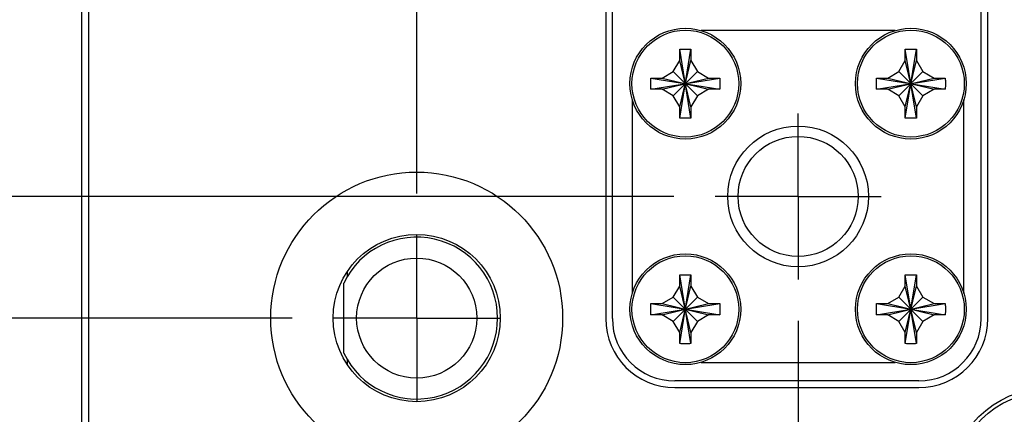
# Model space of a CAD drawing. Header units: inches. Extents: x 0.2 to 16.8, y 0.1 to 10.8.
# Tile 4 of 21: x 2.696 to 4.181, y 5.45 to 6.045. Entities that reach past the tile are written whole.
import ezdxf

# ---------------------------------------------------------------- set-up
doc = ezdxf.new("R2010")
doc.units = ezdxf.units.IN
doc.header["$LTSCALE"] = 0.935
doc.header["$MEASUREMENT"] = 0
doc.linetypes.add('CENTER', pattern=[0.6, 0.375, -0.075, 0.075, -0.075])
doc.layers.get('0').update_dxf_attribs({"linetype": 'CONTINUOUS'})
doc.layers.add('DEFAULT_1', color=7, linetype='CENTER')
doc.layers.add('DIMENSIONS', color=7, linetype='CONTINUOUS')
doc.styles.get("Standard").update_dxf_attribs({"font": 'txt', "width": 0.8})
doc.dimstyles.new('DIMSTYLE_1', dxfattribs={"dimtxt": 0.125, "dimasz": 0.18, "dimexe": 0.18, "dimexo": 0.0625, "dimgap": 0.09, "dimtad": 0, "dimtih": 1, "dimtoh": 1, "dimdec": 3, "dimzin": 4, "dimdsep": 46, "dimtxsty": 'STANDARD', "dimblk": '_FILLED', "dimblk1": '_FILLED', "dimblk2": '_FILLED', "dimcen": 0.09, "dimadec": 0, "dimazin": 0, "dimtp": 0.01, "dimtm": 0.01, "dimtfac": 1, "dimtdec": 3, "dimtofl": 0, "dimtmove": 0, "dimatfit": 3, "dimldrblk": '_FILLED', "dimfxl": 1, "dimtolj": 1, "dimtzin": 4, "dimarcsym": 0})

# ---------------------------------------------------------------- blocks, each defined once
blk = doc.blocks.new('*D5')
at = {"layer": 'DIMENSIONS', "color": 2, "linetype": 'CONTINUOUS'}
blk.add_line((3.2947, 5.7828), (3.2947, 8.7692), dxfattribs=at)
at = {"layer": 'DIMENSIONS', "color": 2, "linetype": 'CONTINUOUS', "width": 0.8}
for s, p in [(']', (3.3572, 9.8567)), ('5.36', (3.3572, 9.4567)), ('[', (3.3572, 9.3567)), ('.211', (3.3572, 8.8317))]:
    blk.add_text(s, height=0.125, rotation=90, dxfattribs=at).set_placement(p)
blk = doc.blocks.new('_FILLED')
at = {"color": 0, "linetype": 'BYBLOCK'}
blk.add_solid([(0, 0), (-1, 0.1736), (-1, -0.1736)], dxfattribs=at)
blk = doc.blocks.new('*D6')
at = {"layer": 'DIMENSIONS', "color": 2, "linetype": 'CONTINUOUS'}
blk.add_line((3.8697, 5.5909), (3.8697, 2.2517), dxfattribs=at)
at = {"layer": 'DIMENSIONS', "color": 2, "linetype": 'CONTINUOUS', "width": 0.8}
for s, p in [(']', (3.9322, 2.0892)), ('19.96', (3.9322, 1.5892)), ('[', (3.9322, 1.4892)), ('.786', (3.9322, 0.9642)), ('3X ', (3.9322, 0.6642))]:
    blk.add_text(s, height=0.125, rotation=90, dxfattribs=at).set_placement(p)
blk = doc.blocks.new('*D7')
at = {"layer": 'DIMENSIONS', "color": 2, "linetype": 'CONTINUOUS'}
blk.add_line((4.6247, 4.2003), (4.6247, 2.2517), dxfattribs=at)
at = {"layer": 'DIMENSIONS', "color": 2, "linetype": 'CONTINUOUS', "width": 0.8}
for s, p in [(']', (4.6872, 2.0892)), ('39.14', (4.6872, 1.5892)), ('[', (4.6872, 1.4892)), ('1.541', (4.6872, 0.8642)), ('2X ', (4.6872, 0.5642))]:
    blk.add_text(s, height=0.125, rotation=90, dxfattribs=at).set_placement(p)
blk = doc.blocks.new('*D9')
at = {"layer": 'DIMENSIONS', "color": 2, "linetype": 'CONTINUOUS'}
blk.add_line((5.7597, 4.5856), (5.7597, 2.2517), dxfattribs=at)
at = {"layer": 'DIMENSIONS', "color": 2, "linetype": 'CONTINUOUS', "width": 0.8}
for s, p in [(']', (5.8222, 2.0892)), ('67.97', (5.8222, 1.5892)), ('[', (5.8222, 1.4892)), ('2.676', (5.8222, 0.8642))]:
    blk.add_text(s, height=0.125, rotation=90, dxfattribs=at).set_placement(p)
blk = doc.blocks.new('*D10')
at = {"layer": 'DIMENSIONS', "color": 2, "linetype": 'CONTINUOUS'}
blk.add_line((5.5297, 4.0816), (5.5297, 2.2517), dxfattribs=at)
at = {"layer": 'DIMENSIONS', "color": 2, "linetype": 'CONTINUOUS', "width": 0.8}
for s, p in [(']', (5.5922, 2.0892)), ('62.13', (5.5922, 1.5892)), ('[', (5.5922, 1.4892)), ('2.446', (5.5922, 0.8642))]:
    blk.add_text(s, height=0.125, rotation=90, dxfattribs=at).set_placement(p)
blk = doc.blocks.new('*D11')
at = {"layer": 'DIMENSIONS', "color": 2, "linetype": 'CONTINUOUS'}
for p, q in [((5.4177, 4.5856), (5.4177, 2.6106)), ((5.4177, 2.6106), (5.2044, 2.3865)), ((5.2044, 2.3865), (5.2044, 2.2517))]:
    blk.add_line(p, q, dxfattribs=at)
at = {"layer": 'DIMENSIONS', "color": 2, "linetype": 'CONTINUOUS', "width": 0.8}
for s, p in [(']', (5.2669, 2.0892)), ('59.28', (5.2669, 1.5892)), ('[', (5.2669, 1.4892)), ('2.334', (5.2669, 0.8642))]:
    blk.add_text(s, height=0.125, rotation=90, dxfattribs=at).set_placement(p)
blk = doc.blocks.new('*D13')
at = {"layer": 'DIMENSIONS', "color": 2, "linetype": 'CONTINUOUS'}
blk.add_line((3.1071, 5.5952), (2.1022, 5.5952), dxfattribs=at)
at = {"layer": 'DIMENSIONS', "color": 2, "linetype": 'CONTINUOUS', "width": 0.8}
for s, p in [('2.368', (0.7147, 5.5327)), ('[', (1.3397, 5.5327)), ('60.15', (1.4397, 5.5327)), (']', (1.9397, 5.5327)), ('-', (0.6147, 5.5327))]:
    blk.add_text(s, height=0.125, dxfattribs=at).set_placement(p)
blk = doc.blocks.new('*D16')
at = {"layer": 'DIMENSIONS', "color": 2, "linetype": 'CONTINUOUS'}
blk.add_line((3.6821, 5.7785), (2.1022, 5.7785), dxfattribs=at)
at = {"layer": 'DIMENSIONS', "color": 2, "linetype": 'CONTINUOUS', "width": 0.8}
for s, p in [('[', (1.3397, 5.716)), (']', (1.9397, 5.716)), ('2.185', (0.7147, 5.716)), ('55.49', (1.4397, 5.716)), ('-', (0.6147, 5.716))]:
    blk.add_text(s, height=0.125, dxfattribs=at).set_placement(p)
blk = doc.blocks.new('*D18')
at = {"layer": 'DIMENSIONS', "color": 2, "linetype": 'CONTINUOUS'}
blk.add_line((4.4371, 4.3879), (2.1022, 4.3879), dxfattribs=at)
at = {"layer": 'DIMENSIONS', "color": 2, "linetype": 'CONTINUOUS', "width": 0.8}
for s, p in [('[', (1.3397, 4.3254)), (']', (1.9397, 4.3254)), ('3.575', (0.7147, 4.3254)), ('90.81', (1.4397, 4.3254)), ('-', (0.6147, 4.3254))]:
    blk.add_text(s, height=0.125, dxfattribs=at).set_placement(p)
blk = doc.blocks.new('*D19')
at = {"layer": 'DIMENSIONS', "color": 2, "linetype": 'CONTINUOUS'}
blk.add_line((2.8961, 3.1463), (2.1022, 3.1463), dxfattribs=at)
at = {"layer": 'DIMENSIONS', "color": 2, "linetype": 'CONTINUOUS', "width": 0.8}
for s, p in [('4X -', (0.2147, 3.0838)), ('4.817', (0.6147, 3.0838)), ('[', (1.2397, 3.0838)), ('122.35', (1.3397, 3.0838)), (']', (1.9397, 3.0838))]:
    blk.add_text(s, height=0.125, dxfattribs=at).set_placement(p)
blk = doc.blocks.new('*D21')
at = {"layer": 'DIMENSIONS', "color": 2, "linetype": 'CONTINUOUS'}
blk.add_line((5.7263, 6.0242), (6.6732, 6.0242), dxfattribs=at)
at = {"layer": 'DIMENSIONS', "color": 2, "linetype": 'CONTINUOUS', "width": 0.8}
for s, p in [('1.939', (6.8357, 5.9617)), ('[', (7.4607, 5.9617)), ('49.25', (7.5607, 5.9617)), (']', (8.0607, 5.9617)), ('-', (6.7357, 5.9617))]:
    blk.add_text(s, height=0.125, dxfattribs=at).set_placement(p)
blk = doc.blocks.new('*D22')
at = {"layer": 'DIMENSIONS', "color": 2, "linetype": 'CONTINUOUS'}
blk.add_line((5.7263, 5.2592), (6.6732, 5.2592), dxfattribs=at)
at = {"layer": 'DIMENSIONS', "color": 2, "linetype": 'CONTINUOUS', "width": 0.8}
for s, p in [('[', (7.4607, 5.1967)), (']', (8.0607, 5.1967)), ('2.704', (6.8357, 5.1967)), ('68.68', (7.5607, 5.1967)), ('-', (6.7357, 5.1967))]:
    blk.add_text(s, height=0.125, dxfattribs=at).set_placement(p)
blk = doc.blocks.new('*D23')
at = {"layer": 'DIMENSIONS', "color": 2, "linetype": 'CONTINUOUS'}
blk.add_line((5.9473, 4.7732), (6.6732, 4.7732), dxfattribs=at)
at = {"layer": 'DIMENSIONS', "color": 2, "linetype": 'CONTINUOUS', "width": 0.8}
for s, p in [('[', (7.7607, 4.7107)), (']', (8.3607, 4.7107)), ('2X -', (6.7357, 4.7107)), ('3.190', (7.1357, 4.7107)), ('81.03', (7.8607, 4.7107))]:
    blk.add_text(s, height=0.125, dxfattribs=at).set_placement(p)
blk = doc.blocks.new('*D24')
at = {"layer": 'DIMENSIONS', "color": 2, "linetype": 'CONTINUOUS'}
blk.add_line((5.7173, 4.2692), (6.6732, 4.2692), dxfattribs=at)
at = {"layer": 'DIMENSIONS', "color": 2, "linetype": 'CONTINUOUS', "width": 0.8}
for s, p in [('[', (7.4607, 4.2067)), (']', (8.0607, 4.2067)), ('3.694', (6.8357, 4.2067)), ('93.83', (7.5607, 4.2067)), ('-', (6.7357, 4.2067))]:
    blk.add_text(s, height=0.125, dxfattribs=at).set_placement(p)

msp = doc.modelspace()

# ---------------------------------------------------------------- linework, layer by layer
at = {"color": 7, "linetype": 'CONTINUOUS'}
for p, q in [((2.7897, 2.9513), (2.7897, 8.0812)), ((2.7997, 8.0512), (2.7997, 3.9812)), ((3.5797, 7.0328), (3.5797, 5.5945)), ((3.5897, 5.5945), (3.5897, 7.0328)), ((4.1457, 5.5945), (4.1457, 7.0328)), ((4.1557, 5.5945), (4.1557, 7.0328)), ((4.0158, 6.0285), (3.7236, 6.0285)), ((3.6912, 5.8967), (3.7082, 6.0004)), ((3.7082, 5.8967), (3.6912, 6.0004)), ((3.6912, 5.9835), (3.6912, 5.9998)), ((3.7082, 5.9998), (3.7082, 5.9835)), ((4.0312, 5.8967), (4.0482, 6.0004)), ((4.0482, 5.8967), (4.0312, 6.0004)), ((4.0312, 5.9835), (4.0312, 5.9998)), ((4.0482, 5.9998), (4.0482, 5.9835)), ((3.6815, 5.9667), (3.6912, 5.9835)), ((3.6912, 5.9135), (3.7082, 5.9835)), ((3.7082, 5.9135), (3.6912, 5.9835)), ((3.7082, 5.9835), (3.7179, 5.9667)), ((4.0215, 5.9667), (4.0312, 5.9835)), ((4.0312, 5.9135), (4.0482, 5.9835)), ((4.0482, 5.9135), (4.0312, 5.9835)), ((4.0482, 5.9835), (4.0579, 5.9667)), ((3.6479, 5.957), (3.7515, 5.9401)), ((3.6479, 5.9401), (3.7515, 5.957)), ((3.6484, 5.957), (3.6647, 5.957)), ((3.6647, 5.957), (3.6815, 5.9667)), ((3.6647, 5.957), (3.7347, 5.94)), ((3.6647, 5.94), (3.7347, 5.957)), ((3.6815, 5.9303), (3.7179, 5.9667)), ((3.7179, 5.9303), (3.6815, 5.9667)), ((3.7179, 5.9667), (3.7347, 5.957)), ((3.7347, 5.957), (3.751, 5.957)), ((3.9879, 5.957), (4.0915, 5.9401)), ((3.9879, 5.9401), (4.0915, 5.957)), ((3.9884, 5.957), (4.0047, 5.957)), ((4.0047, 5.957), (4.0215, 5.9667)), ((4.0047, 5.957), (4.0747, 5.94)), ((4.0047, 5.94), (4.0747, 5.957)), ((4.0215, 5.9303), (4.0579, 5.9667)), ((4.0579, 5.9303), (4.0215, 5.9667)), ((4.0579, 5.9667), (4.0747, 5.957)), ((4.0747, 5.957), (4.091, 5.957)), ((3.6647, 5.94), (3.6484, 5.94)), ((3.6815, 5.9303), (3.6647, 5.94)), ((3.7347, 5.94), (3.7179, 5.9303)), ((3.751, 5.94), (3.7347, 5.94)), ((4.0047, 5.94), (3.9884, 5.94)), ((4.0215, 5.9303), (4.0047, 5.94)), ((4.0747, 5.94), (4.0579, 5.9303)), ((4.091, 5.94), (4.0747, 5.94)), ((3.6197, 5.9246), (3.6197, 5.6325)), ((3.6912, 5.9135), (3.6815, 5.9303)), ((3.7179, 5.9303), (3.7082, 5.9135)), ((4.0312, 5.9135), (4.0215, 5.9303)), ((4.0579, 5.9303), (4.0482, 5.9135)), ((4.1197, 5.6325), (4.1197, 5.9246)), ((3.6912, 5.8972), (3.6912, 5.9135)), ((3.7082, 5.9135), (3.7082, 5.8972)), ((4.0312, 5.8972), (4.0312, 5.9135)), ((4.0482, 5.9135), (4.0482, 5.8972)), ((3.1897, 5.6648), (3.1897, 5.6573)), ((3.6912, 5.5567), (3.7082, 5.6604)), ((3.7082, 5.5567), (3.6912, 5.6604)), ((3.6912, 5.6435), (3.6912, 5.6598)), ((3.7082, 5.6598), (3.7082, 5.6435)), ((4.0312, 5.5567), (4.0482, 5.6604)), ((4.0482, 5.5567), (4.0312, 5.6604)), ((4.0312, 5.6435), (4.0312, 5.6598)), ((4.0482, 5.6598), (4.0482, 5.6435)), ((3.1847, 5.5424), (3.1847, 5.648)), ((3.6815, 5.6267), (3.6912, 5.6435)), ((3.6912, 5.5735), (3.7082, 5.6435)), ((3.7082, 5.5735), (3.6912, 5.6435)), ((3.7082, 5.6435), (3.7179, 5.6267)), ((4.0215, 5.6267), (4.0312, 5.6435)), ((4.0312, 5.5735), (4.0482, 5.6435)), ((4.0482, 5.5735), (4.0312, 5.6435)), ((4.0482, 5.6435), (4.0579, 5.6267)), ((3.6647, 5.617), (3.6815, 5.6267)), ((3.6815, 5.5903), (3.7179, 5.6267)), ((3.7179, 5.5903), (3.6815, 5.6267)), ((3.7179, 5.6267), (3.7347, 5.617)), ((4.0047, 5.617), (4.0215, 5.6267)), ((4.0215, 5.5903), (4.0579, 5.6267)), ((4.0579, 5.5903), (4.0215, 5.6267)), ((4.0579, 5.6267), (4.0747, 5.617)), ((3.6479, 5.617), (3.7515, 5.6001)), ((3.6479, 5.6001), (3.7515, 5.617)), ((3.6484, 5.617), (3.6647, 5.617)), ((3.6647, 5.617), (3.7347, 5.6)), ((3.6647, 5.6), (3.7347, 5.617)), ((3.7347, 5.617), (3.751, 5.617)), ((3.9879, 5.6001), (4.0915, 5.617)), ((3.9879, 5.617), (4.0915, 5.6001)), ((3.9884, 5.617), (4.0047, 5.617)), ((4.0047, 5.617), (4.0747, 5.6)), ((4.0047, 5.6), (4.0747, 5.617)), ((4.0747, 5.617), (4.091, 5.617)), ((3.6647, 5.6), (3.6484, 5.6)), ((3.6815, 5.5903), (3.6647, 5.6)), ((3.7347, 5.6), (3.7179, 5.5903)), ((3.751, 5.6), (3.7347, 5.6)), ((4.0047, 5.6), (3.9884, 5.6)), ((4.0215, 5.5903), (4.0047, 5.6)), ((4.0747, 5.6), (4.0579, 5.5903)), ((4.091, 5.6), (4.0747, 5.6)), ((3.6912, 5.5735), (3.6815, 5.5903)), ((3.7179, 5.5903), (3.7082, 5.5735)), ((4.0312, 5.5735), (4.0215, 5.5903)), ((4.0579, 5.5903), (4.0482, 5.5735)), ((3.6912, 5.5572), (3.6912, 5.5735)), ((3.7082, 5.5735), (3.7082, 5.5572)), ((4.0312, 5.5572), (4.0312, 5.5735)), ((4.0482, 5.5735), (4.0482, 5.5572)), ((3.1897, 5.5331), (3.1897, 5.5255)), ((3.7236, 5.5285), (4.0158, 5.5285)), ((4.0517, 5.5005), (3.6837, 5.5005)), ((3.6837, 5.4905), (4.0517, 5.4905))]:
    msp.add_line(p, q, dxfattribs=at)
for centre, radius in [((3.6997, 5.9485), 0.0835), ((4.0397, 5.9485), 0.0835), ((3.8697, 5.7785), 0.106), ((3.8697, 5.7785), 0.0905), ((3.2947, 5.5952), 0.22), ((3.2947, 5.5952), 0.126), ((3.2947, 5.5952), 0.0905), ((3.6997, 5.6085), 0.0835), ((4.0397, 5.6085), 0.0835), ((4.2447, 5.3442), 0.145), ((4.2447, 5.3442), 0.1395)]:
    msp.add_circle(centre, radius, dxfattribs=at)
at = {"color": 9, "linetype": 'CONTINUOUS'}
for centre in [(3.6997, 5.9485), (4.0397, 5.9485), (3.6997, 5.6085), (4.0397, 5.6085)]:
    msp.add_circle(centre, 0.0805, dxfattribs=at)
at = {"color": 7, "linetype": 'CONTINUOUS'}
for centre, radius, start, end in [((3.2947, 5.5952), 0.122, 205.6256, 154.3744), ((3.6837, 5.5945), 0.104, 180, 270), ((3.6837, 5.5945), 0.094, 180, 270), ((4.0517, 5.5945), 0.094, 270, 360), ((4.0517, 5.5945), 0.104, 270, 360)]:
    msp.add_arc(centre, radius, start, end, dxfattribs=at)
for points, knots in [([(3.6912, 6.0004), (3.6919, 6.0004), (3.6934, 6.0005), (3.6955, 6.0005), (3.6976, 6.0005), (3.699, 6.0005), (3.6997, 6.0005)], [0, 0, 0, 0, 0.249734, 0.499682, 0.749796, 1, 1, 1, 1]), ([(3.6912, 5.9998), (3.6912, 5.9999), (3.6912, 6), (3.6912, 6.0002), (3.6912, 6.0003), (3.6912, 6.0004)], [0, 0, 0, 0, 0.333624, 0.666957, 1, 1, 1, 1]), ([(3.6997, 6.0005), (3.7004, 6.0005), (3.7018, 6.0005), (3.704, 6.0005), (3.7061, 6.0005), (3.7075, 6.0004), (3.7082, 6.0004)], [0, 0, 0, 0, 0.250204, 0.500318, 0.750266, 1, 1, 1, 1]), ([(3.7082, 6.0004), (3.7082, 6.0003), (3.7082, 6.0002), (3.7082, 6), (3.7082, 5.9999), (3.7082, 5.9998)], [0, 0, 0, 0, 0.333043, 0.666376, 1, 1, 1, 1]), ([(4.0312, 6.0004), (4.0319, 6.0004), (4.0334, 6.0005), (4.0355, 6.0005), (4.0376, 6.0005), (4.039, 6.0005), (4.0397, 6.0005)], [0, 0, 0, 0, 0.249734, 0.499682, 0.749796, 1, 1, 1, 1]), ([(4.0312, 5.9998), (4.0312, 5.9999), (4.0312, 6), (4.0312, 6.0002), (4.0312, 6.0003), (4.0312, 6.0004)], [0, 0, 0, 0, 0.333624, 0.666957, 1, 1, 1, 1]), ([(4.0397, 6.0005), (4.0404, 6.0005), (4.0418, 6.0005), (4.044, 6.0005), (4.0461, 6.0005), (4.0475, 6.0004), (4.0482, 6.0004)], [0, 0, 0, 0, 0.250204, 0.500318, 0.750266, 1, 1, 1, 1]), ([(4.0482, 6.0004), (4.0482, 6.0003), (4.0482, 6.0002), (4.0482, 6), (4.0482, 5.9999), (4.0482, 5.9998)], [0, 0, 0, 0, 0.333043, 0.666376, 1, 1, 1, 1]), ([(3.6479, 5.9401), (3.6479, 5.9409), (3.6478, 5.9425), (3.6477, 5.9449), (3.6477, 5.9473), (3.6477, 5.9498), (3.6477, 5.9522), (3.6478, 5.9546), (3.6479, 5.9562), (3.6479, 5.957)], [0, 0, 0, 0, 0.142718, 0.285568, 0.428512, 0.571488, 0.714432, 0.857282, 1, 1, 1, 1]), ([(3.6479, 5.957), (3.6479, 5.957), (3.6481, 5.957), (3.6482, 5.957), (3.6484, 5.957), (3.6484, 5.957)], [0, 0, 0, 0, 0.333043, 0.666376, 1, 1, 1, 1]), ([(3.751, 5.957), (3.7511, 5.957), (3.7512, 5.957), (3.7514, 5.957), (3.7515, 5.957), (3.7515, 5.957)], [0, 0, 0, 0, 0.333624, 0.666957, 1, 1, 1, 1]), ([(3.7515, 5.957), (3.7516, 5.9562), (3.7516, 5.9546), (3.7517, 5.9522), (3.7517, 5.9498), (3.7517, 5.9473), (3.7517, 5.9449), (3.7516, 5.9425), (3.7516, 5.9409), (3.7515, 5.9401)], [0, 0, 0, 0, 0.142718, 0.285568, 0.428512, 0.571488, 0.714432, 0.857282, 1, 1, 1, 1]), ([(3.9879, 5.9401), (3.9879, 5.9409), (3.9878, 5.9425), (3.9877, 5.9449), (3.9877, 5.9473), (3.9877, 5.9498), (3.9877, 5.9522), (3.9878, 5.9546), (3.9879, 5.9562), (3.9879, 5.957)], [0, 0, 0, 0, 0.142718, 0.285568, 0.428512, 0.571488, 0.714432, 0.857282, 1, 1, 1, 1]), ([(3.9879, 5.957), (3.9879, 5.957), (3.9881, 5.957), (3.9882, 5.957), (3.9884, 5.957), (3.9884, 5.957)], [0, 0, 0, 0, 0.333043, 0.666376, 1, 1, 1, 1]), ([(4.091, 5.957), (4.0911, 5.957), (4.0912, 5.957), (4.0914, 5.957), (4.0915, 5.957), (4.0915, 5.957)], [0, 0, 0, 0, 0.333624, 0.666957, 1, 1, 1, 1]), ([(4.0915, 5.957), (4.0916, 5.9562), (4.0916, 5.9546), (4.0917, 5.9522), (4.0917, 5.9498), (4.0917, 5.9473), (4.0917, 5.9449), (4.0916, 5.9425), (4.0916, 5.9409), (4.0915, 5.9401)], [0, 0, 0, 0, 0.142718, 0.285568, 0.428512, 0.571488, 0.714432, 0.857282, 1, 1, 1, 1]), ([(3.6484, 5.94), (3.6484, 5.9401), (3.6482, 5.9401), (3.6481, 5.9401), (3.6479, 5.9401), (3.6479, 5.9401)], [0, 0, 0, 0, 0.333624, 0.666957, 1, 1, 1, 1]), ([(3.7515, 5.9401), (3.7515, 5.9401), (3.7514, 5.9401), (3.7512, 5.9401), (3.7511, 5.9401), (3.751, 5.94)], [0, 0, 0, 0, 0.333043, 0.666376, 1, 1, 1, 1]), ([(3.9884, 5.94), (3.9884, 5.9401), (3.9882, 5.9401), (3.9881, 5.9401), (3.9879, 5.9401), (3.9879, 5.9401)], [0, 0, 0, 0, 0.333624, 0.666957, 1, 1, 1, 1]), ([(4.0915, 5.9401), (4.0915, 5.9401), (4.0914, 5.9401), (4.0912, 5.9401), (4.0911, 5.9401), (4.091, 5.94)], [0, 0, 0, 0, 0.333043, 0.666376, 1, 1, 1, 1]), ([(3.6912, 5.8967), (3.6912, 5.8968), (3.6912, 5.8969), (3.6912, 5.8971), (3.6912, 5.8972), (3.6912, 5.8972)], [0, 0, 0, 0, 0.333043, 0.666376, 1, 1, 1, 1]), ([(3.6997, 5.8965), (3.699, 5.8965), (3.6976, 5.8966), (3.6955, 5.8966), (3.6934, 5.8966), (3.6919, 5.8967), (3.6912, 5.8967)], [0, 0, 0, 0, 0.250204, 0.500318, 0.750266, 1, 1, 1, 1]), ([(3.7082, 5.8967), (3.7075, 5.8967), (3.7061, 5.8966), (3.704, 5.8966), (3.7018, 5.8966), (3.7004, 5.8965), (3.6997, 5.8965)], [0, 0, 0, 0, 0.249734, 0.499682, 0.749796, 1, 1, 1, 1]), ([(3.7082, 5.8972), (3.7082, 5.8972), (3.7082, 5.8971), (3.7082, 5.8969), (3.7082, 5.8968), (3.7082, 5.8967)], [0, 0, 0, 0, 0.333624, 0.666957, 1, 1, 1, 1]), ([(4.0312, 5.8967), (4.0312, 5.8968), (4.0312, 5.8969), (4.0312, 5.8971), (4.0312, 5.8972), (4.0312, 5.8972)], [0, 0, 0, 0, 0.333043, 0.666376, 1, 1, 1, 1]), ([(4.0397, 5.8965), (4.039, 5.8965), (4.0376, 5.8966), (4.0355, 5.8966), (4.0334, 5.8966), (4.0319, 5.8967), (4.0312, 5.8967)], [0, 0, 0, 0, 0.250204, 0.500318, 0.750266, 1, 1, 1, 1]), ([(4.0482, 5.8967), (4.0475, 5.8967), (4.0461, 5.8966), (4.044, 5.8966), (4.0418, 5.8966), (4.0404, 5.8965), (4.0397, 5.8965)], [0, 0, 0, 0, 0.249734, 0.499682, 0.749796, 1, 1, 1, 1]), ([(4.0482, 5.8972), (4.0482, 5.8972), (4.0482, 5.8971), (4.0482, 5.8969), (4.0482, 5.8968), (4.0482, 5.8967)], [0, 0, 0, 0, 0.333624, 0.666957, 1, 1, 1, 1]), ([(3.6912, 5.6604), (3.6919, 5.6604), (3.6934, 5.6605), (3.6955, 5.6605), (3.6976, 5.6605), (3.699, 5.6605), (3.6997, 5.6605)], [0, 0, 0, 0, 0.249734, 0.499682, 0.749796, 1, 1, 1, 1]), ([(3.6912, 5.6598), (3.6912, 5.6599), (3.6912, 5.66), (3.6912, 5.6602), (3.6912, 5.6603), (3.6912, 5.6604)], [0, 0, 0, 0, 0.333624, 0.666957, 1, 1, 1, 1]), ([(3.6997, 5.6605), (3.7004, 5.6605), (3.7018, 5.6605), (3.704, 5.6605), (3.7061, 5.6605), (3.7075, 5.6604), (3.7082, 5.6604)], [0, 0, 0, 0, 0.250204, 0.500318, 0.750266, 1, 1, 1, 1]), ([(3.7082, 5.6604), (3.7082, 5.6603), (3.7082, 5.6602), (3.7082, 5.66), (3.7082, 5.6599), (3.7082, 5.6598)], [0, 0, 0, 0, 0.333043, 0.666376, 1, 1, 1, 1]), ([(4.0312, 5.6604), (4.0319, 5.6604), (4.0334, 5.6605), (4.0355, 5.6605), (4.0376, 5.6605), (4.039, 5.6605), (4.0397, 5.6605)], [0, 0, 0, 0, 0.249734, 0.499682, 0.749796, 1, 1, 1, 1]), ([(4.0312, 5.6598), (4.0312, 5.6599), (4.0312, 5.66), (4.0312, 5.6602), (4.0312, 5.6603), (4.0312, 5.6604)], [0, 0, 0, 0, 0.333624, 0.666957, 1, 1, 1, 1]), ([(4.0397, 5.6605), (4.0404, 5.6605), (4.0418, 5.6605), (4.044, 5.6605), (4.0461, 5.6605), (4.0475, 5.6604), (4.0482, 5.6604)], [0, 0, 0, 0, 0.250204, 0.500318, 0.750266, 1, 1, 1, 1]), ([(4.0482, 5.6604), (4.0482, 5.6603), (4.0482, 5.6602), (4.0482, 5.66), (4.0482, 5.6599), (4.0482, 5.6598)], [0, 0, 0, 0, 0.333043, 0.666376, 1, 1, 1, 1]), ([(3.6479, 5.6001), (3.6479, 5.6009), (3.6478, 5.6025), (3.6477, 5.6049), (3.6477, 5.6073), (3.6477, 5.6098), (3.6477, 5.6122), (3.6478, 5.6146), (3.6479, 5.6162), (3.6479, 5.617)], [0, 0, 0, 0, 0.142718, 0.285568, 0.428512, 0.571488, 0.714432, 0.857282, 1, 1, 1, 1]), ([(3.6479, 5.617), (3.6479, 5.617), (3.6481, 5.617), (3.6482, 5.617), (3.6484, 5.617), (3.6484, 5.617)], [0, 0, 0, 0, 0.333043, 0.666376, 1, 1, 1, 1]), ([(3.751, 5.617), (3.7511, 5.617), (3.7512, 5.617), (3.7514, 5.617), (3.7515, 5.617), (3.7515, 5.617)], [0, 0, 0, 0, 0.333624, 0.666957, 1, 1, 1, 1]), ([(3.7515, 5.617), (3.7516, 5.6162), (3.7516, 5.6146), (3.7517, 5.6122), (3.7517, 5.6098), (3.7517, 5.6073), (3.7517, 5.6049), (3.7516, 5.6025), (3.7516, 5.6009), (3.7515, 5.6001)], [0, 0, 0, 0, 0.142718, 0.285568, 0.428512, 0.571488, 0.714432, 0.857282, 1, 1, 1, 1]), ([(3.9879, 5.6001), (3.9879, 5.6009), (3.9878, 5.6025), (3.9877, 5.6049), (3.9877, 5.6073), (3.9877, 5.6098), (3.9877, 5.6122), (3.9878, 5.6146), (3.9879, 5.6162), (3.9879, 5.617)], [0, 0, 0, 0, 0.142718, 0.285568, 0.428512, 0.571488, 0.714432, 0.857282, 1, 1, 1, 1]), ([(3.9879, 5.617), (3.9879, 5.617), (3.9881, 5.617), (3.9882, 5.617), (3.9884, 5.617), (3.9884, 5.617)], [0, 0, 0, 0, 0.333043, 0.666376, 1, 1, 1, 1]), ([(4.091, 5.617), (4.0911, 5.617), (4.0912, 5.617), (4.0914, 5.617), (4.0915, 5.617), (4.0915, 5.617)], [0, 0, 0, 0, 0.333624, 0.666957, 1, 1, 1, 1]), ([(4.0915, 5.617), (4.0916, 5.6162), (4.0916, 5.6146), (4.0917, 5.6122), (4.0917, 5.6098), (4.0917, 5.6073), (4.0917, 5.6049), (4.0916, 5.6025), (4.0916, 5.6009), (4.0915, 5.6001)], [0, 0, 0, 0, 0.142718, 0.285568, 0.428512, 0.571488, 0.714432, 0.857282, 1, 1, 1, 1]), ([(3.6484, 5.6), (3.6484, 5.6001), (3.6482, 5.6001), (3.6481, 5.6001), (3.6479, 5.6001), (3.6479, 5.6001)], [0, 0, 0, 0, 0.333624, 0.666957, 1, 1, 1, 1]), ([(3.7515, 5.6001), (3.7515, 5.6001), (3.7514, 5.6001), (3.7512, 5.6001), (3.7511, 5.6001), (3.751, 5.6)], [0, 0, 0, 0, 0.333043, 0.666376, 1, 1, 1, 1]), ([(3.9884, 5.6), (3.9884, 5.6001), (3.9882, 5.6001), (3.9881, 5.6001), (3.9879, 5.6001), (3.9879, 5.6001)], [0, 0, 0, 0, 0.333624, 0.666957, 1, 1, 1, 1]), ([(4.0915, 5.6001), (4.0915, 5.6001), (4.0914, 5.6001), (4.0912, 5.6001), (4.0911, 5.6001), (4.091, 5.6)], [0, 0, 0, 0, 0.333043, 0.666376, 1, 1, 1, 1]), ([(3.6912, 5.5567), (3.6912, 5.5568), (3.6912, 5.5569), (3.6912, 5.5571), (3.6912, 5.5572), (3.6912, 5.5572)], [0, 0, 0, 0, 0.333043, 0.666376, 1, 1, 1, 1]), ([(3.6997, 5.5565), (3.699, 5.5565), (3.6976, 5.5566), (3.6955, 5.5566), (3.6934, 5.5566), (3.6919, 5.5567), (3.6912, 5.5567)], [0, 0, 0, 0, 0.250204, 0.500318, 0.750266, 1, 1, 1, 1]), ([(3.7082, 5.5567), (3.7075, 5.5567), (3.7061, 5.5566), (3.704, 5.5566), (3.7018, 5.5566), (3.7004, 5.5565), (3.6997, 5.5565)], [0, 0, 0, 0, 0.249734, 0.499682, 0.749796, 1, 1, 1, 1]), ([(3.7082, 5.5572), (3.7082, 5.5572), (3.7082, 5.5571), (3.7082, 5.5569), (3.7082, 5.5568), (3.7082, 5.5567)], [0, 0, 0, 0, 0.333624, 0.666957, 1, 1, 1, 1]), ([(4.0312, 5.5567), (4.0312, 5.5568), (4.0312, 5.5569), (4.0312, 5.5571), (4.0312, 5.5572), (4.0312, 5.5572)], [0, 0, 0, 0, 0.333043, 0.666376, 1, 1, 1, 1]), ([(4.0397, 5.5565), (4.039, 5.5565), (4.0376, 5.5566), (4.0355, 5.5566), (4.0334, 5.5566), (4.0319, 5.5567), (4.0312, 5.5567)], [0, 0, 0, 0, 0.250204, 0.500318, 0.750266, 1, 1, 1, 1]), ([(4.0482, 5.5567), (4.0475, 5.5567), (4.0461, 5.5566), (4.044, 5.5566), (4.0418, 5.5566), (4.0404, 5.5565), (4.0397, 5.5565)], [0, 0, 0, 0, 0.249734, 0.499682, 0.749796, 1, 1, 1, 1]), ([(4.0482, 5.5572), (4.0482, 5.5572), (4.0482, 5.5571), (4.0482, 5.5569), (4.0482, 5.5568), (4.0482, 5.5567)], [0, 0, 0, 0, 0.333624, 0.666957, 1, 1, 1, 1])]:
    msp.add_open_spline(points, degree=3, knots=knots, dxfattribs=at)
at = {"layer": 'DEFAULT_1', "color": 7, "linetype": 'CENTER'}
for p, q in [((3.8697, 5.7785), (3.8697, 5.9036)), ((3.8697, 5.7785), (3.7446, 5.7785)), ((3.8697, 5.7785), (3.8697, 5.6534)), ((3.8697, 5.7785), (3.9948, 5.7785)), ((3.2947, 5.5952), (3.2947, 5.7203)), ((3.2947, 5.5952), (3.1696, 5.5952)), ((3.2947, 5.5952), (3.2947, 5.4701)), ((3.2947, 5.5952), (3.4198, 5.5952))]:
    msp.add_line(p, q, dxfattribs=at)

# ---------------------------------------------------------------- dimensions: what is measured, and where the dimension line sits
at = {"layer": 'DIMENSIONS', "color": 2, "linetype": 'CONTINUOUS'}
for feature_location, offset, dtype, origin, picture, middle in [((3.2947, 5.7828), (0, 2.9864), 1, (3.0837, 8.0883), '*D5', (3.2947, 9.3942)), ((5.7597, 4.5856), (0, -2.3339), 1, (3.0837, 7.9632), '*D9', (5.7597, 1.5267)), ((5.5297, 4.0816), (0, -1.8299), 1, (3.0837, 7.9632), '*D10', (5.5297, 1.5267)), ((5.4177, 4.5856), (-0.2134, -2.3339), 0, (3.0837, 7.9632), '*D11', (5.2044, 1.5267))]:
    dim = msp.add_ordinate_dim(feature_location=feature_location, offset=offset, dtype=dtype, origin=origin, dimstyle='DIMSTYLE_1', dxfattribs=at)
    dim.commit()
    dim.dimension.update_dxf_attribs({"geometry": picture, "text_midpoint": middle})
for feature_location, offset, dtype, origin, text, picture, middle in [((2.8961, 3.1463), (-0.7939, 0), 0, (2.9586, 7.9632), '4X -<>', '*D19', (1.1272, 3.1463)), ((3.1071, 5.5952), (-1.0049, 0), 0, (2.9586, 7.9632), '-<>', '*D13', (1.3272, 5.5952)), ((3.6821, 5.7785), (-1.5799, 0), 0, (2.9586, 7.9632), '-<>', '*D16', (1.3272, 5.7785)), ((4.4371, 4.3879), (-2.3349, 0), 0, (2.9586, 7.9632), '-<>', '*D18', (1.3272, 4.3879)), ((3.8697, 5.5909), (0, -3.3393), 1, (3.0837, 7.9632), '3X <>', '*D6', (3.8697, 1.4267)), ((4.6247, 4.2003), (0, -1.9486), 1, (3.0837, 7.9632), '2X <>', '*D7', (4.6247, 1.3767)), ((5.7263, 6.0242), (0.9469, 0), 0, (3.0837, 7.9632), '-<>', '*D21', (7.4482, 6.0242)), ((5.7263, 5.2592), (0.9469, 0), 0, (3.0837, 7.9632), '-<>', '*D22', (7.4482, 5.2592)), ((5.9473, 4.7732), (0.7259, 0), 0, (3.0837, 7.9632), '2X -<>', '*D23', (7.5982, 4.7732)), ((5.7173, 4.2692), (0.9559, 0), 0, (3.0837, 7.9632), '-<>', '*D24', (7.4482, 4.2692))]:
    dim = msp.add_ordinate_dim(feature_location=feature_location, offset=offset, dtype=dtype, origin=origin, text=text, dimstyle='DIMSTYLE_1', dxfattribs=at)
    dim.commit()
    dim.dimension.update_dxf_attribs({"geometry": picture, "text_midpoint": middle})

doc.saveas('drawing.dxf')
